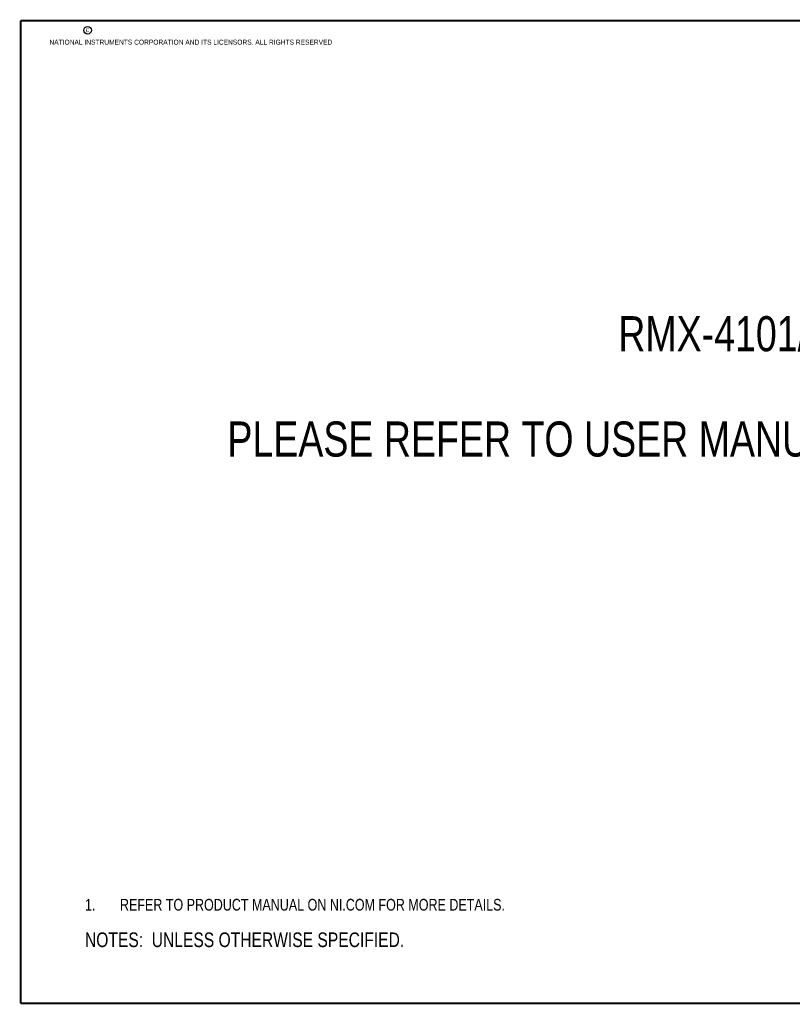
# Model space of a CAD drawing. Header units: inches. Extents: x 0.2 to 16.8, y 0.2 to 10.8.
# Tile 1 of 8: x 0.2 to 8.5, y 0.2 to 10.8. Entities that reach past the tile are written whole.
import ezdxf

# ---------------------------------------------------------------- set-up
doc = ezdxf.new("R2010")
doc.units = ezdxf.units.IN
doc.header["$LTSCALE"] = 0.935
doc.header["$MEASUREMENT"] = 0
doc.layers.get('0').update_dxf_attribs({"linetype": 'CONTINUOUS'})
doc.layers.add('DETAIL', color=7, linetype='CONTINUOUS')
doc.styles.get("Standard").update_dxf_attribs({"font": 'txt', "width": 0.8})

# ---------------------------------------------------------------- blocks, each defined once
blk = doc.blocks.new('CUSTOM_NOTE_BL0', base_point=(3.675, 1.312))
at = {"color": 2, "linetype": 'CONTINUOUS', "width": 0.8}
for s, p in [('1.', (0.938, 1.25)), ('REFER TO PRODUCT MANUAL ON NI.COM FOR MORE DETAILS.', (1.312, 1.25))]:
    blk.add_text(s, height=0.125, dxfattribs=at).set_placement(p)
blk = doc.blocks.new('NOTES_HEADER_BL1', base_point=(3.1215, 0.9375))
at = {"layer": 'DETAIL', "color": 2, "linetype": 'CONTINUOUS', "width": 0.8}
blk.add_text('NOTES:  UNLESS OTHERWISE SPECIFIED.', height=0.156, dxfattribs=at).set_placement((0.9375, 0.8595))

msp = doc.modelspace()

# ---------------------------------------------------------------- linework, layer by layer
at = {"color": 7, "linetype": 'CONTINUOUS', "const_width": 0.02}
for points in [[(0.25, 10.759), (0.25, 0.259)], [(16.75, 10.759), (0.25, 10.759)], [(0.25, 0.259), (16.75, 0.259)]]:
    msp.add_lwpolyline(points, dxfattribs=at)
at = {"color": 2, "linetype": 'CONTINUOUS'}
msp.add_circle((0.966, 10.656), 0.0403, dxfattribs=at)

# ---------------------------------------------------------------- block references
msp.add_blockref('CUSTOM_NOTE_BL0', (3.675, 1.312), dxfattribs=at)
at = {"layer": 'DETAIL', "color": 2, "linetype": 'CONTINUOUS'}
msp.add_blockref('NOTES_HEADER_BL1', (3.122, 0.938), dxfattribs=at)

# ---------------------------------------------------------------- texts
at = {"color": 2, "linetype": 'CONTINUOUS', "char_height": 0.053, "attachment_point": 1, "line_spacing_factor": 0.9}
for s, insert, width in [('c', (0.946, 10.689), 0.0424), ('NATIONAL INSTRUMENTS CORPORATION AND ITS LICENSORS. ALL RIGHTS RESERVED', (0.558, 10.555), 3.0104)]:
    msp.add_mtext(s, dxfattribs=dict(at, insert=insert, width=width))
at = {"layer": 'DETAIL', "color": 2, "linetype": 'CONTINUOUS', "insert": (8.602, 7.601), "char_height": 0.375, "width": 15.3, "attachment_point": 2, "line_spacing_factor": 0.9}
msp.add_mtext('RMX-4101/4102/4104\\P \\PPLEASE REFER TO USER MANUAL FOR OUTLINE DIMENSIONS.', dxfattribs=at)

doc.saveas('drawing.dxf')
